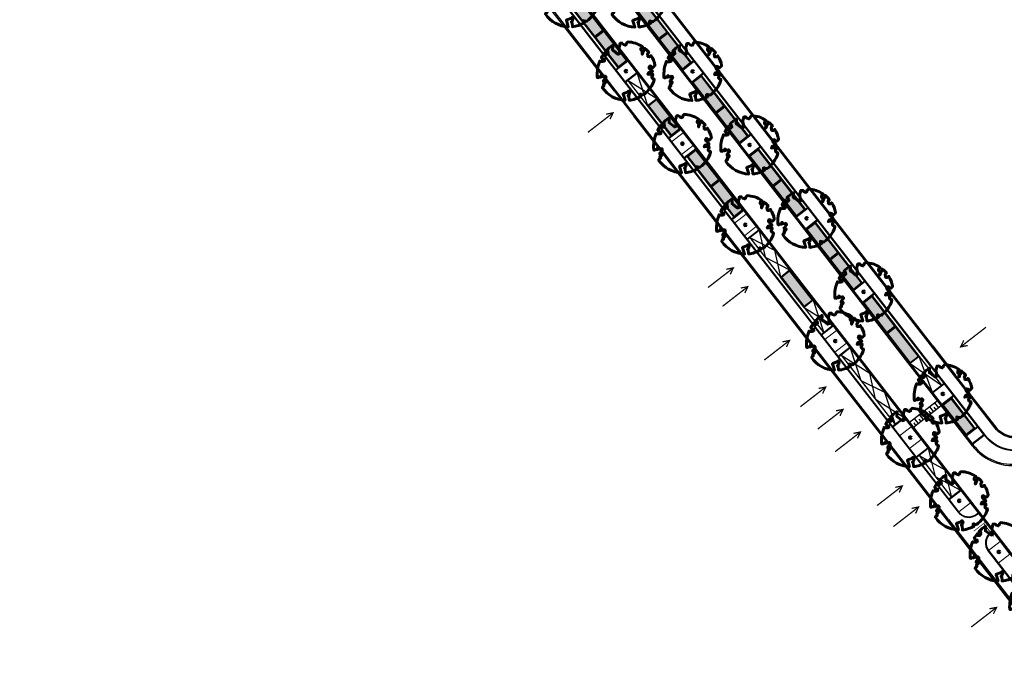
# Model space of a CAD drawing. Header units: metres. Extents: x 197051 to 198490, y 354564 to 355604.
# Tile 1 of 12: x 197332 to 197485, y 355032 to 355133. Entities that reach past the tile are written whole.
import ezdxf

# ---------------------------------------------------------------- set-up
doc = ezdxf.new("R2010")
doc.units = ezdxf.units.M
doc.linetypes.add('11strp', pattern=[2, 1, -1])
for name, color, linetype, lineweight in [('N-WE-GR-BOOM-S', 86, 'Continuous', 40), ('N-WE-IE-PARKEERVAK_LANGSPARKEREN-G', 7, 'Continuous', 25), ('N-WE-VW-MARKERING_DWARS_DRIEHOEK_5050-G', 7, 'VW-HAAIETAND50-L-N', 35), ('nieuwe boomspiegels', 86, 'Continuous', 20), ('Ontwerp', 7, 'Continuous', 20), ('Parkeervak', 7, 'Continuous', 20), ('Parkeervak_arcering', 7, 'Continuous', 20)]:
    doc.layers.add(name, color=color, linetype=linetype, lineweight=lineweight)
for name, color, linetype in [('N-WE-VH-DREMPEL-G', 7, 'Continuous'), ('N-XX-VH-KANTOPSLUITING_GELEIDEBAND_50_200_250-G', 210, 'Continuous'), ('N-XX-VH-KANTOPSLUITING_INRITVERLOOPBAND_50_200_250-G', 10, 'Continuous'), ('N-XX-VH-KANTOPSLUITING_OPSLUITBAND_100_200-G', 170, 'Continuous'), ('N-XX-VH-KANTOPSLUITING_VOORKANTBAND-G', 7, 'Continuous')]:
    doc.layers.add(name, color=color, linetype=linetype)
doc.layers.add('uitritten', color=34, linetype='Continuous', lineweight=30, plot=False)
doc.styles.add('NLCS-ISO-M500-T25', font='NLCS-ISO.ttf', dxfattribs={"height": 1})
doc.linetypes.add('VW-HAAIETAND50-L-N', pattern='A,0,-0.5,[150,NLCS.SHX,S=1,R=0,X=-0.625,Y=0],-0.5', length=1)

# ---------------------------------------------------------------- blocks, each defined once
blk = doc.blocks.new('*U466')
at = {"layer": 'N-WE-GR-BOOM-S', "lineweight": 60}
blk.add_lwpolyline([(0.43, 4.71), (0.44, 4.72), (0.45, 4.73), (0.46, 4.74), (0.47, 4.75), (0.47, 4.75), (0.48, 4.76), (0.49, 4.77), (0.49, 4.78), (0.5, 4.79), (0.51, 4.8), (0.51, 4.82), (0.52, 4.84), (0.52, 4.86), (0.51, 4.88), (0.51, 4.92), (0.48, 5.03, -0.52938), (0.53, 5.1, -0.087139), (2.22, 4.62, -0.372341), (2.28, 4.47), (2.35, 4.12), (2.18, 3.95), (1.99, 3.99), (1.77, 3.82), (1.85, 3.6), (2.09, 3.53), (2.71, 3.67), (2.86, 3.59), (2.85, 3.45), (2.71, 3.36), (2.58, 2.94), (2.74, 2.67), (3.17, 3.35, -0.504641), (3.41, 3.14, 0.331948), (3.54, 2.92, 0.282008), (3.99, 3), (3.96, 2.99, -0.512156), (4.16, 2.98, -0.16076), (5.09, -0.06), (4.98, -0.17), (4.98, -0.29), (4.86, -0.31), (4.88, -0.44), (4.7, -0.38), (4.64, -0.52), (4.86, -0.67), (4.93, -0.72), (5.05, -0.6, -0.106371), (4.34, -2.61), (3.71, -2.2), (3.59, -2.28), (3.51, -1.94), (3.29, -1.67), (3.02, -1.68), (3.03, -1.99), (2.83, -2.68), (2.86, -2.81), (3.01, -2.83), (3.93, -3.18, -0.236298), (-0.23, -5.01, 0.159625), (-0.35, -4.77, 0.350802), (-0.31, -4.53, -0.504641), (-0.6, -4.39), (-0.53, -4.17), (-0.65, -3.96), (-0.8, -3.98), (-0.82, -4.14), (-0.94, -4.21), (-1.08, -4.11), (-1.2, -3.47), (-1.29, -3.38), (-1.52, -3.39), (-1.59, -3.66), (-1.68, -3.69), (-1.77, -3.92), (-2, -3.8, 0.733583), (-1.92, -3.97, -0.861625), (-1.87, -4.13, 0.279978), (-2.04, -4.39), (-2.04, -4.4, -0.827056), (-2.21, -4.58, -0.116774), (-4.15, -2.56), (-4.11, -2.55), (-4.08, -2.54), (-4.06, -2.53), (-4.04, -2.52), (-4.02, -2.51), (-4.01, -2.5), (-4, -2.49), (-3.77, -2.18), (-3.76, -2.17), (-3.76, -2.16), (-3.75, -2.15), (-3.75, -2.14), (-3.75, -2.13), (-3.74, -2.12), (-3.74, -2.11), (-3.74, -2.1), (-3.73, -2.09), (-3.72, -2.07), (-3.71, -2.06), (-3.71, -2.04), (-3.7, -2.02), (-3.69, -2.01), (-3.68, -1.99), (-3.68, -1.97), (-3.67, -1.96), (-3.67, -1.94), (-3.67, -1.93), (-3.67, -1.92), (-3.67, -1.9), (-3.67, -1.89), (-3.67, -1.88), (-3.68, -1.88), (-3.68, -1.87), (-3.69, -1.87), (-3.7, -1.87), (-3.71, -1.87), (-3.72, -1.87), (-3.73, -1.86), (-3.74, -1.86), (-3.75, -1.86), (-3.76, -1.86), (-3.78, -1.85), (-3.79, -1.84), (-3.8, -1.83), (-3.81, -1.83), (-3.83, -1.82), (-3.84, -1.81), (-3.85, -1.8), (-3.87, -1.78), (-3.88, -1.77), (-3.89, -1.76), (-3.91, -1.75), (-4.15, -2.03), (-4.16, -2.01), (-4.17, -2), (-4.18, -1.98), (-4.19, -1.97), (-4.2, -1.95), (-4.22, -1.94), (-4.24, -1.93), (-4.27, -1.92), (-4.32, -1.93), (-4.38, -1.94), (-4.46, -1.97, -0.040997), (-4.79, -1.03), (-4.62, -1.06), (-4.46, -1.16), (-4.38, -1.08), (-4.28, -0.93), (-4.38, -0.78), (-4.32, -0.57), (-4.52, -0.55), (-4.65, -0.42), (-4.89, -0.58, -0.05814), (-4.99, 0.83), (-4.85, 0.8), (-4.3, 0.36), (-4.06, 0.45), (-3.13, 0.69), (-3.05, 1), (-3.41, 1.14), (-3.46, 1.26), (-4.12, 1.58), (-4.14, 1.77), (-4.36, 1.96), (-4.45, 2.14), (-4.3, 2.38), (-3.96, 2.43), (-3.65, 2.63), (-3.65, 2.84), (-3.84, 3.07), (-3.79, 3.16), (-3.86, 3.31, -0.13428), (-1.66, 4.83, -0.541727), (-1.6, 4.78), (-1.61, 4.64), (-1.61, 4.56), (-1.6, 4.51), (-1.58, 4.46), (-1.56, 4.43), (-1.53, 4.41), (-1.51, 4.39), (-1.49, 4.38), (-1.47, 4.36), (-1.45, 4.34), (-1.43, 4.32), (-1.41, 4.31), (-1.4, 4.3), (-1.38, 4.28), (-1.36, 4.28), (-1.35, 4.27), (-1.33, 4.27), (-1.31, 4.28), (-1.29, 4.28), (-1.27, 4.29), (-1.25, 4.31), (-1.23, 4.32), (-1.21, 4.33), (-1.19, 4.34), (-1.17, 4.34), (-1.15, 4.35), (-1.13, 4.35), (-1.11, 4.35), (-1.09, 4.36), (-1.07, 4.36), (-1.05, 4.36), (-1.03, 4.37), (-1.01, 4.38), (-1, 4.39), (-0.99, 4.41), (-0.97, 4.42), (-0.96, 4.32), (-0.94, 4.3), (-0.83, 4.12), (-0.61, 4), (-0.93, 4.51), (-0.92, 4.52), (-0.92, 4.54), (-0.92, 4.55), (-0.92, 4.57), (-0.92, 4.58), (-0.93, 4.6), (-0.94, 4.61), (-0.95, 4.63), (-0.97, 4.65), (-0.99, 4.67), (-1.02, 4.69), (-1.05, 4.72), (-1.08, 4.75), (-1.12, 4.79), (-1.2, 4.9, -0.543104), (-1.17, 4.98, -0.046766), (-0.23, 5.12, -0.385168), (-0.18, 5.07), (-0.15, 4.88), (-0.14, 4.82), (-0.12, 4.78), (-0.1, 4.75), (-0.09, 4.74), (-0.07, 4.73), (-0.05, 4.73), (-0.03, 4.73), (-0.01, 4.72), (0.01, 4.72), (0.03, 4.72), (0.04, 4.71), (0.06, 4.7), (0.08, 4.7), (0.09, 4.69), (0.11, 4.68), (0.12, 4.67), (0.14, 4.67), (0.15, 4.66), (0.17, 4.65), (0.18, 4.65), (0.19, 4.64), (0.2, 4.63), (0.21, 4.62), (0.22, 4.61), (0.23, 4.6), (0.23, 4.59), (0.24, 4.58), (0.24, 4.58), (0.25, 4.57), (0.25, 4.56), (0.26, 4.56), (0.27, 4.56), (0.28, 4.56), (0.29, 4.56), (0.3, 4.57), (0.31, 4.57), (0.32, 4.58), (0.34, 4.59), (0.35, 4.6), (0.36, 4.62), (0.37, 4.63), (0.38, 4.64), (0.39, 4.66), (0.4, 4.67), (0.41, 4.69), (0.42, 4.7)], format="xyb", close=True, dxfattribs=at)
blk.add_circle((0, 0), 0.15, dxfattribs=at)
at = {"color": 7, "style": 'NLCS-ISO-M500-T25'}
for tag, p in [('NR', (-2.46, -0.4)), ('NAAM', (-2.46, -1.6))]:
    blk.add_attdef(tag, p, '', height=1, dxfattribs=at)
at = {"color": 7, "style": 'NLCS-ISO-M500-T25', "flags": 1}
for tag, p in [('WETNAAM', (-2.46, -2.8)), ('STAMDIA', (-2.46, -4)), ('STAMOMTR', (-2.46, -5.2)), ('OPMERKING', (-2.46, -6.4)), ('HANDH_KAPPEN', (-2.46, -7.6))]:
    blk.add_attdef(tag, p, '', height=1, dxfattribs=at)
blk = doc.blocks.new('*U479')
at = {"layer": 'Parkeervak_arcering'}
h = blk.add_hatch(color=253, dxfattribs=at)
h.dxf.hatch_style = 1
h.paths.add_polyline_path([(0, 6), (0, 0), (1.8, 0), (1.8, 6)])
h.paths.add_polyline_path([(1.67, 5.87), (1.67, 0.13), (0.13, 0.13), (0.13, 5.87)], flags=16)
at = {"layer": 'Parkeervak_arcering', "true_color": 0xb97150}
h = blk.add_hatch(color=13, dxfattribs=at)
h.dxf.hatch_style = 1
h.paths.add_polyline_path([(1.67, 5.87), (1.67, 0.13), (0.13, 0.13), (0.13, 5.87)])
at = {"layer": 'N-WE-IE-PARKEERVAK_LANGSPARKEREN-G'}
blk.add_lwpolyline([(1.8, 0), (0, 0), (0, 6), (1.8, 6)], close=True, dxfattribs=at)
at = {"layer": 'N-WE-IE-PARKEERVAK_LANGSPARKEREN-G', "lineweight": 9}
blk.add_lwpolyline([(1.67, 0.13), (0.13, 0.13), (0.13, 5.87), (1.67, 5.87)], close=True, dxfattribs=at)
blk = doc.blocks.new('Plantvak')
at = {"layer": 'nieuwe boomspiegels'}
blk.add_lwpolyline([(0, -2.3), (0, 0), (2.5, 0), (2.5, -2.3)], close=True, dxfattribs=at)
blk = doc.blocks.new('Inrit_icoon')
at = {"layer": 'uitritten', "const_width": 0.2}
for points in [[(0, 0), (0, 5)], [(0.5, 1), (0, 0), (-0.5, 1)]]:
    blk.add_lwpolyline(points, dxfattribs=at)
blk = doc.blocks.new('Drempel')
at = {"layer": 'N-WE-VH-DREMPEL-G', "flags": 128}
for points in [[(0, 0), (0, -5.5)], [(-1, 0), (-1, -5.5)], [(-1, -0.5), (0, -0.5)], [(-1, -1), (-0.5, -1)], [(-1, -1.5), (0, -1.5)], [(-1, -2), (-0.5, -2)], [(-1, -2.5), (0, -2.5)], [(-1, -3), (-0.5, -3)], [(-1, -3.5), (0, -3.5)], [(-1, -4), (-0.5, -4)], [(-1, -4.5), (0, -4.5)], [(-1, -5), (-0.5, -5)]]:
    blk.add_lwpolyline(points, dxfattribs=at)

msp = doc.modelspace()

# ---------------------------------------------------------------- linework, layer by layer
at = {"layer": 'N-WE-VW-MARKERING_DWARS_DRIEHOEK_5050-G', "linetype": 'VW-HAAIETAND50-L-N', "const_width": 0.15, "flags": 128}
msp.add_lwpolyline([(197482.203, 355054.474, -0.0014639), (197483.673, 355052.568, -0.0059253)], format="xyb", dxfattribs=at)
at = {"layer": 'N-XX-VH-KANTOPSLUITING_GELEIDEBAND_50_200_250-G', "flags": 128}
for points in [[(197364.969, 355215.553, -0.0093859), (197367.393, 355212.543), (197478.955, 355068.814)], [(197360.305, 355211.933, -0.0097476), (197362.682, 355208.989), (197374.927, 355193.215), (197391.549, 355171.799), (197480.702, 355056.941)], [(197480.805, 355066.453, 0.2705512), (197488.267, 355063.965)], [(197484.073, 355052.596), (197620.465, 354876.879, -0.3103178), (197620.98, 354868.062, -0.3103178)]]:
    msp.add_lwpolyline(points, format="xyb", dxfattribs=at)
for points in [[(197474.213, 355082.262), (197421.285, 355150.451)], [(197424.498, 355122.012), (197408.919, 355142.083)], [(197443.524, 355097.5), (197427.546, 355118.084)], [(197451.971, 355086.617), (197448.292, 355091.357)], [(197481.217, 355073.238), (197477.696, 355077.774)], [(197469.445, 355064.104), (197466.16, 355068.337)]]:
    msp.add_lwpolyline(points, dxfattribs=at)
at = {"layer": 'N-XX-VH-KANTOPSLUITING_INRITVERLOOPBAND_50_200_250-G', "flags": 128}
for points in [[(197424.498, 355122.012), (197427.546, 355118.084)], [(197424.577, 355122.073), (197427.625, 355118.145)], [(197448.292, 355091.357), (197443.524, 355097.5)], [(197448.371, 355091.418), (197443.603, 355097.561)], [(197466.16, 355068.337), (197451.971, 355086.617)], [(197466.239, 355068.399), (197452.05, 355086.679)], [(197474.134, 355082.2), (197477.617, 355077.713)], [(197474.213, 355082.262), (197477.696, 355077.774)], [(197488.83, 355039.13), (197481.194, 355048.968), (197476.472, 355055.051), (197469.445, 355064.104)], [(197488.909, 355039.191), (197481.273, 355049.029), (197476.551, 355055.112), (197469.524, 355064.165)], [(197480.702, 355056.941), (197484.073, 355052.596)], [(197480.781, 355057.003), (197484.152, 355052.657)]]:
    msp.add_lwpolyline(points, dxfattribs=at)
for points in [[(197498.735, 355069.112, -0.1238707), (197496.421, 355067.852), (197496.01, 355067.745, 0.1013338), (197492.188, 355065.879), (197491.834, 355065.607, -0.4109517), (197490.578, 355065.763, 0.1963429), (197486.565, 355068.037, -0.1982456), (197483.981, 355069.514), (197481.138, 355073.177)], [(197498.669, 355069.187, -0.123965), (197496.396, 355067.948), (197495.985, 355067.842, 0.1013338), (197492.127, 355065.959), (197491.773, 355065.686, -0.4109517), (197490.656, 355065.824, 0.1963429), (197486.577, 355068.136, -0.1982456), (197484.06, 355069.575), (197481.217, 355073.238)], [(197478.876, 355068.752), (197480.427, 355066.755, 0.0151029), (197480.73, 355066.387, 0.0151029)], [(197478.955, 355068.814), (197480.506, 355066.816, 0.0151029), (197480.805, 355066.453)]]:
    msp.add_lwpolyline(points, format="xyb", dxfattribs=at)
at = {"layer": 'N-XX-VH-KANTOPSLUITING_OPSLUITBAND_100_200-G', "flags": 128}
for points in [[(197489.406, 355063.999), (197489.053, 355064.465, 0.2011355), (197486.31, 355066.054, -0.1982456), (197482.401, 355068.288), (197419.626, 355149.163, -0.1338105), (197417.628, 355153.97, 0.1338158), (197415.589, 355158.874), (197408.89, 355167.43, 0.1326535), (197404.688, 355170.604, -0.1326588), (197400.569, 355173.716), (197360.869, 355224.863)], [(197350.832, 355221.744), (197350.639, 355221.588, 0.4145462), (197350.316, 355218.635, 0.0458501), (197354.399, 355214.411), (197355.093, 355213.814, -0.0500828), (197359.486, 355209.194), (197478.131, 355056.338, 0.4142136), (197481.078, 355055.967), (197481.315, 355056.151)], [(197483.46, 355053.386), (197483.224, 355053.202, 0.4141997), (197482.853, 355050.256), (197544.719, 354970.552, -0.1133408), (197546.96, 354965.722), (197547.239, 354964.403, 0.1191037), (197548.88, 354960.97), (197561.234, 354945.785, 0.1115305), (197564.041, 354943.581, -0.1173343), (197568.334, 354940.129), (197617.053, 354877.361, -0.1395917), (197619.078, 354872.331, 0.1395794), (197620.734, 354868.216), (197621.054, 354867.803)]]:
    msp.add_lwpolyline(points, format="xyb", dxfattribs=at)
for points in [[(197426.582, 355126.666), (197424.764, 355125.257)], [(197436.974, 355126.65), (197435.156, 355125.241)], [(197427.991, 355124.848), (197426.176, 355123.436)], [(197438.383, 355124.833), (197436.568, 355123.42)], [(197434.838, 355116.021), (197433.021, 355114.611)], [(197445.865, 355115.196), (197444.047, 355113.786)], [(197437.184, 355112.997), (197435.368, 355111.585)], [(197447.274, 355113.378), (197445.459, 355111.966)], [(197444.671, 355103.362), (197442.853, 355101.953)], [(197454.756, 355103.741), (197452.938, 355102.332)], [(197456.165, 355101.924), (197454.35, 355100.511)], [(197447.016, 355100.338), (197445.201, 355098.926)], [(197463.647, 355092.287), (197461.829, 355090.878)], [(197465.056, 355090.469), (197463.241, 355089.057)], [(197458.653, 355085.348), (197456.835, 355083.938)], [(197461.23, 355082.024), (197459.415, 355080.612)], [(197476.017, 355076.343), (197474.199, 355074.933)], [(197477.426, 355074.525), (197475.611, 355073.113)], [(197469.776, 355071.017), (197467.959, 355069.607)], [(197479.353, 355068.3), (197481.17, 355069.711)], [(197480.396, 355066.957), (197482.213, 355068.368)], [(197473.409, 355066.334), (197471.594, 355064.922)], [(197478.58, 355059.675), (197476.762, 355058.266)]]:
    msp.add_lwpolyline(points, dxfattribs=at)
at = {"layer": 'N-XX-VH-KANTOPSLUITING_VOORKANTBAND-G', "flags": 128}
for points in [[(197476.63, 355055.173), (197357.985, 355208.029, 0.0500828), (197353.854, 355212.374), (197353.169, 355212.963, -0.0503257), (197348.468, 355217.913), (197334.134, 355236.417, -0.0263468), (197330.768, 355241.259), (197328.655, 355244.669, 0.0262184), (197321.002, 355255.686), (197249.501, 355347.894), (197243.484, 355355.083, -0.1266072), (197242.196, 355357.783), (197242.085, 355358.353, 0.1176954), (197240.737, 355361.311), (197235.607, 355367.896)], [(197498.811, 355069.046, -0.1243611), (197496.446, 355067.755), (197496.035, 355067.649, 0.1013338), (197492.249, 355065.8), (197491.895, 355065.527, -0.4109517), (197490.499, 355065.701, 0.1963429), (197486.552, 355067.938, -0.1982456), (197483.902, 355069.453), (197421.127, 355150.328, -0.1338105), (197419.512, 355154.212, 0.1339038), (197417.087, 355160.042), (197410.388, 355168.598, 0.1325655), (197405.398, 355172.366, -0.1326588), (197402.069, 355174.881), (197362.132, 355226.334, -0.3212355), (197362.087, 355227.498, -0.0677596), (197363.508, 355229.123), (197370.794, 355234.78)], [(197360.869, 355224.863), (197360.784, 355223.648, 0.2018347), (197362.787, 355217.775, -0.0169398), (197367.235, 355212.42), (197480.348, 355066.694, 0.2868262), (197488.308, 355063.769), (197489.406, 355063.999)], [(197489.298, 355063.976), (197488.973, 355064.404, 0.2011355), (197486.297, 355065.954, -0.1982456), (197482.322, 355068.226), (197419.547, 355149.102, -0.1338105), (197417.529, 355153.957, 0.1338105), (197415.51, 355158.813), (197408.811, 355167.368, 0.1326588), (197404.65, 355170.511, -0.1326588), (197400.49, 355173.655), (197360.858, 355224.713)], [(197350.907, 355221.675), (197350.701, 355221.51, 0.4145462), (197350.393, 355218.697, 0.0458501), (197354.464, 355214.487), (197355.159, 355213.89, -0.0500828), (197359.565, 355209.255), (197478.21, 355056.4, 0.4142136), (197481.017, 355056.046), (197481.254, 355056.23)], [(197350.991, 355221.871), (197352.421, 355220.532, -0.0398043), (197362.84, 355209.112), (197481.473, 355056.274)], [(197476.63, 355055.173), (197481.352, 355049.091), (197543.218, 354969.387, -0.1133408), (197545.101, 354965.328), (197545.381, 354964.009, 0.1191037), (197547.406, 354959.771), (197559.76, 354944.586, 0.1115305), (197563.225, 354941.865, -0.1173343), (197566.833, 354938.964), (197615.552, 354876.196, -0.1395917), (197617.188, 354872.131, 0.1395794), (197619.233, 354867.051), (197619.817, 354866.299)], [(197483.619, 355053.509), (197620.623, 354877.001, -0.3166086), (197621.054, 354867.803, -0.3129509)], [(197483.522, 355053.307), (197483.285, 355053.123, 0.4141997), (197482.932, 355050.317), (197544.798, 354970.613, -0.1133408), (197547.058, 354965.742), (197547.337, 354964.423, 0.1191037), (197548.958, 354961.033), (197561.311, 354945.848, 0.1115305), (197564.084, 354943.671, -0.1173343), (197568.413, 354940.19), (197617.132, 354877.422, -0.1395917), (197619.177, 354872.341, 0.1395794), (197620.813, 354868.277), (197621.111, 354867.893)]]:
    msp.add_lwpolyline(points, format="xyb", dxfattribs=at)
for points in [[(197426.52, 355126.745), (197424.703, 355125.336)], [(197436.913, 355126.729), (197435.095, 355125.32)], [(197428.052, 355124.769), (197426.237, 355123.357)], [(197438.445, 355124.754), (197436.629, 355123.341)], [(197434.777, 355116.1), (197432.96, 355114.691)], [(197445.804, 355115.275), (197443.986, 355113.865)], [(197437.245, 355112.918), (197435.43, 355111.506)], [(197447.336, 355113.299), (197445.52, 355111.887)], [(197444.61, 355103.441), (197442.792, 355102.032)], [(197454.694, 355103.821), (197452.877, 355102.411)], [(197456.226, 355101.845), (197454.411, 355100.432)], [(197447.078, 355100.259), (197445.262, 355098.847)], [(197463.585, 355092.366), (197461.768, 355090.957)], [(197465.117, 355090.39), (197463.302, 355088.978)], [(197458.592, 355085.427), (197456.774, 355084.017)], [(197461.292, 355081.945), (197459.477, 355080.533)], [(197475.956, 355076.422), (197474.138, 355075.012)], [(197477.488, 355074.446), (197475.672, 355073.034)], [(197469.715, 355071.096), (197467.898, 355069.686)], [(197479.415, 355068.221), (197481.232, 355069.632)], [(197480.335, 355067.036), (197482.151, 355068.447)], [(197473.471, 355066.255), (197471.655, 355064.843)], [(197478.518, 355059.754), (197476.701, 355058.345)], [(197481.473, 355056.274), (197483.619, 355053.509)]]:
    msp.add_lwpolyline(points, dxfattribs=at)
at = {"layer": 'Ontwerp'}
msp.add_lwpolyline([(197416.529, 355149.239), (197477.67, 355070.469)], dxfattribs=at)
at = {"layer": 'Ontwerp', "linetype": '11strp', "const_width": 0.1}
msp.add_lwpolyline([(197480.575, 355053.362), (197482.388, 355054.768)], dxfattribs=at)
at = {"layer": 'uitritten'}
for points in [[(197428.053, 355124.771), (197429.679, 355119.739)], [(197426.631, 355123.667), (197431.102, 355120.843)], [(197429.679, 355119.739), (197426.631, 355123.667)], [(197447.079, 355100.259), (197448.041, 355096.083)], [(197445.657, 355099.155), (197449.462, 355097.188)], [(197449.46, 355097.191), (197450.425, 355093.013)], [(197448.041, 355096.083), (197451.846, 355094.116)], [(197455.525, 355089.377), (197457.169, 355084.323)], [(197454.104, 355088.273), (197458.591, 355085.427)], [(197461.293, 355081.946), (197462.937, 355076.892)], [(197459.871, 355080.842), (197464.359, 355077.996)], [(197466.649, 355075.046), (197468.292, 355069.993)], [(197465.227, 355073.943), (197469.714, 355071.096)], [(197473.471, 355066.257), (197474.57, 355061.905)], [(197472.049, 355065.153), (197475.997, 355063.003)], [(197475.997, 355063.003), (197477.096, 355058.651)], [(197474.57, 355061.905), (197478.518, 355059.755)]]:
    msp.add_lwpolyline(points, dxfattribs=at)
at = {"layer": 'uitritten', "flags": 128}
for points in [[(197447.079, 355100.259), (197445.657, 355099.155)], [(197445.657, 355099.155), (197450.425, 355093.013)], [(197454.104, 355088.273), (197457.169, 355084.323)], [(197458.591, 355085.427), (197457.169, 355084.323)], [(197461.293, 355081.946), (197459.871, 355080.842)], [(197459.871, 355080.842), (197468.292, 355069.993)], [(197474.142, 355075.015), (197472.08, 355080.606)], [(197472.08, 355080.606), (197475.564, 355076.119)], [(197470.659, 355079.502), (197475.564, 355076.119)], [(197462.937, 355076.892), (197466.649, 355075.046)], [(197465.227, 355073.943), (197464.359, 355077.995)], [(197469.714, 355071.096), (197468.292, 355069.993)], [(197473.471, 355066.257), (197472.049, 355065.153)], [(197472.049, 355065.153), (197477.096, 355058.651)], [(197478.518, 355059.755), (197477.096, 355058.651)]]:
    msp.add_lwpolyline(points, dxfattribs=at)

# ---------------------------------------------------------------- block references
for name, p, rotation in [('Plantvak', (197426.52, 355126.746), 307.8184572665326), ('Plantvak', (197436.912, 355126.73), 307.8184572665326), ('Plantvak', (197435.245, 355115.497), 307.8184572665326), ('Plantvak', (197445.803, 355115.276), 307.8184572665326), ('Plantvak', (197445.077, 355102.839), 307.8184572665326), ('Plantvak', (197454.694, 355103.821), 307.8184572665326), ('Plantvak', (197463.585, 355092.367), 307.8184572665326), ('Plantvak', (197459.176, 355084.674), 307.8184572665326), ('Inrit_icoon', (197478.536, 355082.113), 307.8058348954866), ('Plantvak', (197475.959, 355076.425), 307.8184572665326), ('Plantvak', (197470.826, 355069.664), 307.8184572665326), ('Plantvak', (197478.518, 355059.755), 307.8184572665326), ('Plantvak', (197484.704, 355051.785), 307.8184572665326)]:
    msp.add_blockref(name, p, dxfattribs=dict(rotation=rotation))
at = {"xscale": -1, "rotation": 127.8058348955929}
for p in [(197424.29, 355118.625), (197443.058, 355094.434), (197445.325, 355091.512), (197451.833, 355083.124), (197457.477, 355075.85), (197460.183, 355072.362), (197462.912, 355068.844), (197469.44, 355060.43), (197471.984, 355057.151), (197484.14, 355041.483)]:
    msp.add_blockref('Inrit_icoon', p, dxfattribs=at)
at = {"layer": 'N-WE-GR-BOOM-S', "xscale": 0.9, "yscale": 0.9, "zscale": 0.9, "rotation": 307.28604508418}
for p in [(197417.43, 355136.585), (197427.821, 355136.531), (197426.305, 355125.118), (197436.713, 355125.075), (197435.106, 355113.808), (197445.605, 355113.619), (197444.936, 355101.145), (197454.497, 355102.163), (197463.398, 355090.698), (197458.978, 355083.019), (197475.761, 355074.777), (197470.684, 355067.971), (197478.319, 355058.105), (197484.504, 355050.135), (197490.689, 355042.165)]:
    msp.add_blockref('*U466', p, dxfattribs=at)
at = {"layer": 'N-WE-VH-DREMPEL-G', "xscale": -1, "rotation": 307.7909312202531}
msp.add_blockref('Drempel', (197474.903, 355073.707), dxfattribs=at)
at = {"layer": 'Parkeervak'}
for p, rotation in [((197419.162, 355136.225), 217.818457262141), ((197429.159, 355135.903), 217.8184572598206), ((197422.841, 355131.486), 217.818457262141), ((197432.838, 355131.163), 217.8184572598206), ((197438.05, 355124.449), 217.8184572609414), ((197431.102, 355120.843), 217.8184572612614), ((197441.729, 355119.709), 217.8184572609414), ((197437.25, 355112.921), 217.8184572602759), ((197446.941, 355112.994), 217.8184572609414), ((197440.929, 355108.181), 217.8184572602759), ((197450.62, 355108.255), 217.8184572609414), ((197455.832, 355101.54), 217.8184572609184), ((197459.511, 355096.8), 217.8184572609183), ((197451.846, 355094.116), 217.8184572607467), ((197464.723, 355090.086), 217.818457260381), ((197468.401, 355085.346), 217.818457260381), ((197477.096, 355074.144), 217.8184572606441)]:
    msp.add_blockref('*U479', p, dxfattribs=dict(at, rotation=rotation))

doc.saveas('drawing.dxf')
